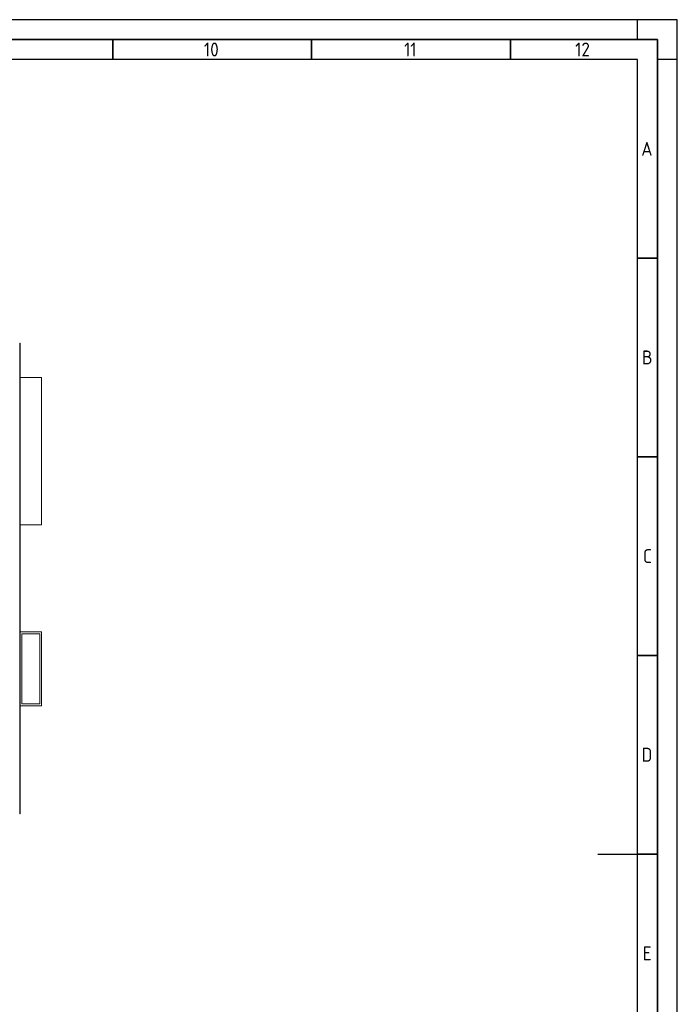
# Model space of a CAD drawing. Header units: millimetres. Extents: x -197461 to 862495, y -970068 to 63888.
# Tile 54 of 253: x -80686 to -58238, y -636959 to -603338. Entities that reach past the tile are written whole.
import ezdxf

# ---------------------------------------------------------------- set-up
doc = ezdxf.new("R2010")
doc.units = ezdxf.units.MM
doc.layers.get('0').update_dxf_attribs({"linetype": 'CONTINUOUS'})
doc.layers.add('A-MASS', color=70, linetype='CONTINUOUS', lineweight=5)
doc.layers.add('Rasējuma lapa', color=7, linetype='CONTINUOUS')
doc.styles.add('ISO', font='iso')

# ---------------------------------------------------------------- blocks, each defined once
blk = doc.blocks.new('A2_L')
at = {"layer": 'Rasējuma lapa'}
for p, q in [((0, 420), (-594, 420)), ((-10, 415), (-10, 420)), ((0, 0), (0, 420)), ((0, 410), (-5, 410))]:
    blk.add_line(p, q, dxfattribs=at)
at = {"layer": 'Rasējuma lapa', "lineweight": 35}
for p, q in [((-5, 415), (-579, 415)), ((-142, 410), (-142, 415)), ((-92, 410), (-92, 415)), ((-42, 410), (-42, 415)), ((-5, 5), (-5, 415)), ((-5, 360), (-10, 360)), ((-5, 310), (-10, 310)), ((-5, 260), (-10, 260)), ((-5, 210), (-10, 210))]:
    blk.add_line(p, q, dxfattribs=at)
at = {"layer": 'Rasējuma lapa', "lineweight": 30}
for p, q in [((-10, 410), (-574, 410)), ((-10, 10), (-10, 410)), ((-20, 210), (-10, 210))]:
    blk.add_line(p, q, dxfattribs=at)
at = {"layer": 'Rasējuma lapa', "style": 'ISO'}
for s, p in [('10', (-119.1, 410.75)), ('11', (-68.75, 410.75)), ('12', (-25.71, 410.75)), ('A', (-9.07, 385.75)), ('B', (-8.9, 333.25)), ('C', (-8.64, 283.25)), ('D', (-9, 233.25)), ('E', (-8.72, 183.25))]:
    blk.add_text(s, height=3.5, dxfattribs=at).set_placement(p)
blk = doc.blocks.new('*U1293')
at = {"layer": 'Rasējuma lapa'}
blk.add_blockref('A2_L', (0, 0), dxfattribs=at)

msp = doc.modelspace()

# ---------------------------------------------------------------- linework, layer by layer
at = {"color": 251, "lineweight": 5, "true_color": 0x636466}
for p, q in [((-80681.18585, -620589.31686), (-80681.18585, -615553.31243)), ((-80678.1552, -615553.31243), (-80681.18585, -615553.31243)), ((-80678.10858, -615553.31243), (-80678.1552, -615553.31243)), ((-80678.10858, -615529.31243), (-80678.10858, -620613.31222)), ((-80668.10858, -620613.31222), (-80668.10858, -615529.31243)), ((-79938.91386, -615553.31243), (-80668.10858, -615553.31243)), ((-79938.91386, -620589.31686), (-79938.91386, -615553.31243)), ((-80681.18585, -620589.31686), (-80678.1552, -620589.31686)), ((-80678.10858, -620589.31686), (-80678.1552, -620589.31686)), ((-80668.10858, -620589.31686), (-79938.91386, -620589.31686)), ((-80681.18585, -626764.30115), (-80681.18585, -624243.30077)), ((-80678.1552, -624243.30077), (-80681.18585, -624243.30077)), ((-80678.10858, -624219.30077), (-80678.10858, -629303.30104)), ((-80668.10858, -629303.30104), (-80668.10858, -624219.30077)), ((-80668.10858, -624243.30077), (-79938.96018, -624243.30077)), ((-79938.96018, -624243.30077), (-80668.10858, -624243.30077)), ((-80668.10858, -624243.30077), (-79938.96018, -624243.30077)), ((-80003.88949, -624308.30077), (-80613.22589, -624308.30077)), ((-80613.22589, -624308.30077), (-80613.22589, -626699.30115)), ((-80003.88949, -626699.30115), (-80003.88949, -624308.30077)), ((-79938.96018, -624243.30077), (-79938.96018, -626764.30115)), ((-79938.96018, -626764.30115), (-79938.96018, -624243.30077)), ((-79938.96018, -624243.30077), (-79938.96018, -626764.30115)), ((-80613.22589, -626699.30115), (-80003.88949, -626699.30115)), ((-80681.18585, -626764.30115), (-80678.1552, -626764.30115)), ((-79938.96018, -626764.30115), (-80668.10858, -626764.30115)), ((-80668.10858, -626764.30115), (-79938.96018, -626764.30115)), ((-79938.96018, -626764.30115), (-80668.10858, -626764.30115))]:
    msp.add_line(p, q, dxfattribs=at)
at = {"layer": 'A-MASS', "color": 251, "lineweight": 18, "true_color": 0x636466}
for p, q in [((-80668.10858, -614382.32185), (-80678.10858, -614382.32185)), ((-80678.10858, -614382.32185), (-80678.10858, -615529.31243)), ((-80668.10858, -615529.31243), (-80668.10858, -614382.32185)), ((-80678.10858, -615529.31243), (-80668.10858, -615529.31243)), ((-80668.10858, -620613.31222), (-80678.10858, -620613.31222)), ((-80678.10858, -620613.31222), (-80678.10858, -624219.30077)), ((-80668.10858, -624219.30077), (-80668.10858, -620613.31222)), ((-80678.10858, -624219.30077), (-80668.10858, -624219.30077)), ((-80668.10858, -629303.30104), (-80678.10858, -629303.30104)), ((-80678.10858, -629303.30104), (-80678.10858, -630449.89165)), ((-80668.10858, -630449.89165), (-80668.10858, -629303.30104)), ((-80678.10858, -630449.89165), (-80668.10858, -630449.89165))]:
    msp.add_line(p, q, dxfattribs=at)

# ---------------------------------------------------------------- block references
at = {"layer": 'Rasējuma lapa', "xscale": 135.6730224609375, "yscale": 135.6730224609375, "zscale": 135.6730224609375}
msp.add_blockref('*U1293', (-58237.88142, -660320.55735), dxfattribs=at)

doc.saveas('drawing.dxf')
